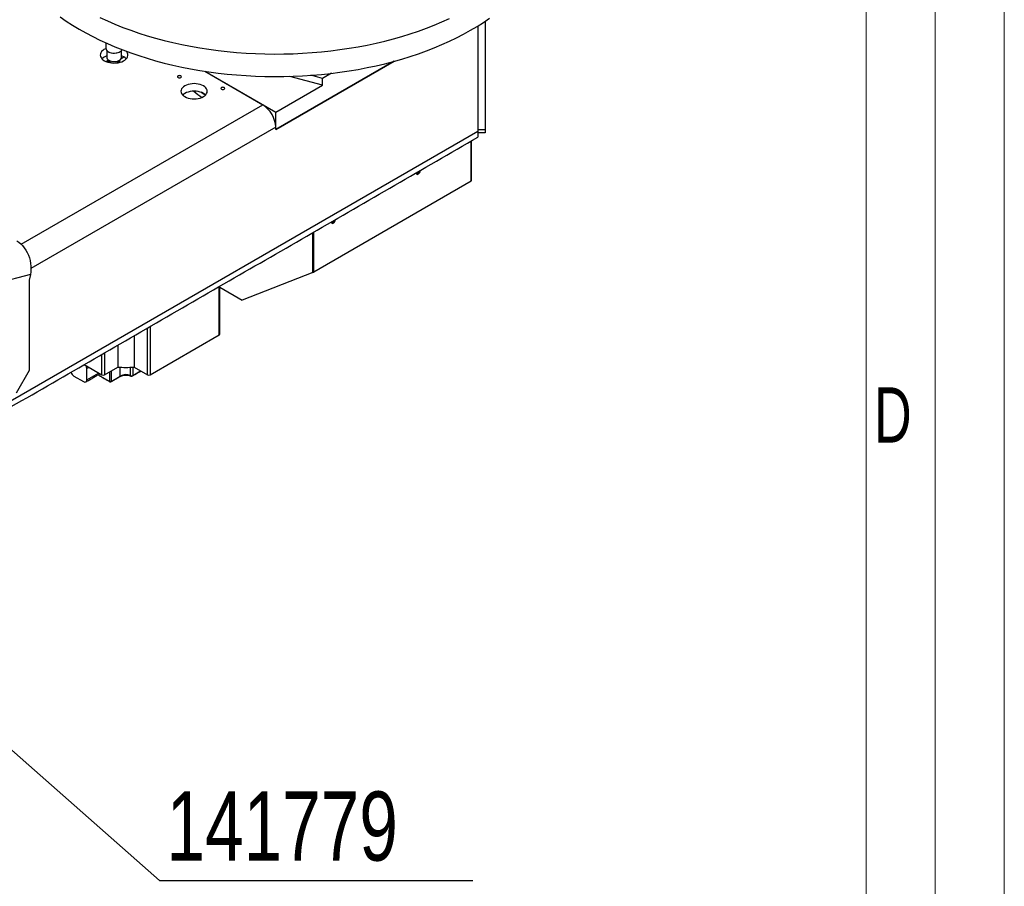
# Model space of a CAD drawing. Header units: millimetres. Extents: x 36 to 588, y 6 to 414.
# Tile 20 of 30: x 517 to 588, y 144 to 207. Entities that reach past the tile are written whole.
import ezdxf

# ---------------------------------------------------------------- set-up
doc = ezdxf.new("R2010")
doc.units = ezdxf.units.MM
doc.styles.add('SLDTEXTSTYLE0', font='TXT', dxfattribs={"width": 0.7})
doc.styles.add('SLDTEXTSTYLE1', font='TXT', dxfattribs={"width": 0.75})
doc.dimstyles.new('SLDDIMSTYLE1', dxfattribs={"dimtxt": 1.3, "dimasz": 1.3, "dimexe": 0, "dimexo": 0.0625, "dimgap": 0.325, "dimtad": 0, "dimtih": 1, "dimtoh": 1, "dimdec": 0, "dimrnd": 1e-09, "dimzin": 0, "dimdsep": 46, "dimtxsty": 'Standard', "dimblk1": 'DOT', "dimblk2": 'DOT', "dimsah": 1, "dimcen": 0.09, "dimadec": 0, "dimazin": 0, "dimtfac": 1, "dimtdec": 0, "dimtofl": 0, "dimtmove": 0, "dimatfit": 3, "dimldrblk": 'DOT', "dimfxl": 1, "dimtolj": 1, "dimtzin": 0, "dimarcsym": 0})

# ---------------------------------------------------------------- blocks, each defined once
blk = doc.blocks.new('_DOT')
at = {"color": 0, "linetype": 'ByBlock', "lineweight": -2}
blk.add_line((-0.5, 0), (-1, 0), dxfattribs=at)
at = {"color": 0, "linetype": 'ByBlock', "const_width": 0.5}
blk.add_lwpolyline([(-0.25, 0, 1), (0.25, 0, 1)], format="xyb", close=True, dxfattribs=at)

msp = doc.modelspace()

# ---------------------------------------------------------------- linework, layer by layer
at = {"color": 7, "linetype": 'Continuous', "lineweight": 15}
msp.add_line((588.5, 414.5), (588.5, 5.5), dxfattribs=at)
at = {"color": 1, "linetype": 'Continuous', "lineweight": 0}
for p, q in [((583.5, 409.5), (583.5, 10.5)), ((578.5, 404.50001), (578.5, 10.50001))]:
    msp.add_line(p, q, dxfattribs=at)
at = {"color": 7, "linetype": 'Continuous', "lineweight": 30}
for p, q in [((550.41847, 206.13452), (550.41847, 198.53041)), ((550.95181, 206.4775), (550.95181, 198.64837)), ((524.62548, 203.77841), (524.82258, 203.8922)), ((544.36502, 203.58229), (535.80494, 198.64066)), ((535.80494, 198.64066), (544.36502, 203.58229)), ((530.66687, 202.85883), (535.80494, 199.89268)), ((530.66687, 202.85883), (534.86213, 200.43696)), ((539.19315, 201.84866), (536.82436, 202.48632)), ((539.19315, 202.33858), (538.35109, 202.56526)), ((539.83288, 202.70789), (539.19315, 202.33858)), ((539.19315, 201.84866), (539.19315, 202.33858)), ((535.80494, 199.89268), (539.19315, 201.84866)), ((517.39202, 190.35168), (534.86213, 200.43696)), ((535.80494, 198.64066), (535.80494, 199.89268)), ((535.80494, 198.80396), (518.09921, 188.58267)), ((535.80494, 198.64066), (535.80494, 198.80396)), ((502.4295, 170.82696), (550.41847, 198.53041)), ((550.95181, 198.40912), (550.41847, 198.40911)), ((550.41848, 198.64837), (550.95181, 198.64837)), ((550.95181, 198.64837), (550.95181, 198.40912)), ((549.9394, 194.90587), (549.9394, 197.80283)), ((549.97064, 194.94941), (549.97064, 197.82087)), ((549.9394, 194.90587), (538.56244, 188.33809)), ((549.97064, 194.94941), (549.9394, 194.928)), ((538.49173, 188.29727), (538.49173, 191.19423)), ((538.56244, 188.33809), (538.56244, 191.23505)), ((538.56244, 188.33809), (538.56244, 191.23505)), ((518.05579, 188.15928), (506.67225, 185.10997)), ((518.05579, 188.15928), (517.97039, 187.74191)), ((538.49173, 188.29727), (533.37937, 186.29489)), ((538.49173, 188.29727), (538.56244, 188.33809)), ((517.97039, 187.74191), (517.97039, 181.20959)), ((531.70921, 183.7822), (531.70921, 187.27877)), ((531.74826, 187.23651), (533.37937, 186.29489)), ((526.52376, 180.89755), (526.52376, 184.28527)), ((526.71232, 184.39412), (526.71232, 180.89755)), ((526.71232, 180.89755), (531.70921, 183.7822)), ((524.38314, 183.04952), (524.38314, 181.4579)), ((525.5531, 183.72492), (525.5531, 181.4579)), ((523.22393, 180.89755), (523.22393, 182.38032)), ((523.41249, 182.48917), (523.41249, 180.89755)), ((521.93967, 181.63894), (523.22393, 180.89755)), ((517.97039, 181.20959), (517.02758, 179.57659)), ((522.28127, 181.44173), (522.13969, 181.36)), ((522.13969, 180.54346), (522.13969, 181.36)), ((522.13969, 180.54346), (522.98849, 181.03346)), ((522.96795, 180.90885), (523.80605, 180.42503)), ((523.41249, 180.89755), (524.38314, 181.4579)), ((523.80605, 180.42503), (523.80605, 181.12475)), ((523.90033, 181.17918), (523.90033, 180.42503)), ((524.5603, 180.80602), (524.5603, 181.44912)), ((525.29217, 180.85215), (525.29217, 181.44606)), ((525.46747, 181.45326), (525.46747, 180.85886)), ((525.46747, 180.85886), (526.02913, 181.1831)), ((525.5531, 181.4579), (526.52376, 180.89755)), ((521.19688, 180.81555), (521.90399, 180.40735)), ((523.90033, 180.42503), (524.5603, 180.80602))]:
    msp.add_line(p, q, dxfattribs=at)
at = {"color": 7, "linetype": 'Continuous', "lineweight": 30, "flags": 128}
for points in [[(520.21092, 206.78768), (520.64814, 206.48415), (521.10309, 206.18943), (521.57523, 205.90386), (522.06399, 205.62778), (522.56882, 205.3615), (523.08913, 205.10534), (523.6243, 204.8596), (524.17372, 204.62457), (524.73672, 204.40052), (525.31267, 204.1877), (525.90088, 203.98638), (526.50067, 203.79679), (527.11134, 203.61914), (527.73217, 203.45364), (528.36244, 203.3005), (529.00141, 203.15989), (529.64833, 203.03196), (530.30246, 202.91689), (530.963, 202.81478), (531.62922, 202.72577), (532.30031, 202.64996), (532.9755, 202.58744), (533.654, 202.53828), (534.33502, 202.50254), (535.01775, 202.48026), (535.7014, 202.47147), (536.38517, 202.47618), (537.06827, 202.49438), (537.74989, 202.52604), (538.42923, 202.57114), (539.10551, 202.62962), (539.77792, 202.70142), (540.4457, 202.78644), (541.10805, 202.88459), (541.76419, 202.99576), (542.41338, 203.11981), (543.05483, 203.2566), (543.68781, 203.40596), (544.31158, 203.56774), (544.9254, 203.74172), (545.52856, 203.92772), (546.12035, 204.12552), (546.70008, 204.33488), (547.26708, 204.55556), (547.82068, 204.78729), (548.36023, 205.02982), (548.8851, 205.28286), (549.39468, 205.5461), (549.88837, 205.81925), (550.36561, 206.10198), (550.82582, 206.39396), (551.26846, 206.69486)], [(523.08913, 206.73842), (523.6243, 206.49268), (524.17372, 206.25765), (524.73672, 206.0336), (525.31267, 205.82078), (525.90088, 205.61946), (526.50067, 205.42987), (527.11134, 205.25222), (527.73217, 205.08672), (528.36244, 204.93358), (529.00141, 204.79297), (529.64833, 204.66504), (530.30246, 204.54997), (530.963, 204.44786), (531.62922, 204.35885), (532.30031, 204.28304), (532.9755, 204.22052), (533.654, 204.17136), (534.33502, 204.13562), (535.01775, 204.11335), (535.7014, 204.10455), (536.38517, 204.10926), (537.06827, 204.12746), (537.74989, 204.15912), (538.42923, 204.20422), (539.10551, 204.2627), (539.77792, 204.3345), (540.4457, 204.41952), (541.10805, 204.51767), (541.76419, 204.62884), (542.41338, 204.75289), (543.05483, 204.88968), (543.68781, 205.03904), (544.31158, 205.20082), (544.9254, 205.3748), (545.52856, 205.5608), (546.12035, 205.7586), (546.70008, 205.96796), (547.26708, 206.18864), (547.82068, 206.42037), (548.36023, 206.6629)], [(523.51597, 204.49179), (523.49275, 204.48148), (523.38043, 204.42142), (523.2853, 204.35217), (523.2096, 204.27535), (523.1551, 204.19276), (523.12308, 204.10633), (523.11429, 204.01809), (523.12893, 203.93012), (523.16666, 203.84446), (523.2266, 203.76314), (523.30734, 203.68804), (523.40699, 203.62095)], [(523.5141, 204.51908), (523.52612, 204.45008), (523.56222, 204.38317), (523.62091, 204.32182), (523.69978, 204.26854), (523.79563, 204.22553), (523.9045, 204.19452), (524.02197, 204.17681), (524.1432, 204.17311), (524.26324, 204.18358), (524.37718, 204.20777), (524.48034, 204.24472), (524.56851, 204.29289), (524.63808, 204.35033), (524.6862, 204.41467), (524.68854, 204.41905)], [(523.40699, 203.62095), (523.52322, 203.56342), (523.6533, 203.51681), (523.79418, 203.48221), (523.94255, 203.46042), (524.09495, 203.45197), (524.24779, 203.45705), (524.39751, 203.47553), (524.54057, 203.50699), (524.67365, 203.5507), (524.79361, 203.60561), (524.89764, 203.67045), (524.9833, 203.74371), (525.04859, 203.82365), (525.09198, 203.90841), (525.11245, 203.99599), (525.10952, 204.08436), (525.08325, 204.17143), (525.03427, 204.25517), (524.99399, 204.30347)], [(523.58077, 203.86584), (523.58397, 203.83215), (523.60892, 203.76715), (523.65748, 203.70676), (523.7274, 203.65381), (523.81539, 203.61078), (523.91736, 203.57967), (524.02852, 203.56195), (524.14369, 203.55843), (524.25747, 203.56929), (524.36455, 203.59402), (524.45992, 203.63145), (524.53912, 203.67985), (524.59844, 203.73694), (524.63512, 203.80006), (524.64744, 203.86585)], [(524.82121, 203.893), (524.70498, 203.95052), (524.64744, 203.97312)], [(524.99598, 203.75697), (524.92086, 203.8259), (524.82121, 203.893)], [(528.7366, 202.405), (528.78202, 202.38748), (528.8356, 202.38133), (528.88917, 202.38748), (528.93459, 202.405), (528.96494, 202.43122), (528.9756, 202.46215), (528.96494, 202.49308), (528.93459, 202.5193), (528.88917, 202.53682), (528.8356, 202.54297), (528.78202, 202.53682), (528.7366, 202.5193), (528.70625, 202.49308), (528.6956, 202.46215), (528.70625, 202.43122), (528.7366, 202.405)], [(529.22764, 201.02363), (529.34099, 200.96774), (529.46809, 200.92278), (529.60582, 200.88984), (529.75077, 200.86975), (529.89938, 200.863), (530.048, 200.86975), (530.19295, 200.88984), (530.33068, 200.92278), (530.45778, 200.96774), (530.57114, 201.02363), (530.66795, 201.08907), (530.74584, 201.16244), (530.80289, 201.24195), (530.83769, 201.32563), (530.84939, 201.41142), (530.83769, 201.49722), (530.80289, 201.5809), (530.74584, 201.6604), (530.66795, 201.73378), (530.57114, 201.79922), (530.45778, 201.85511), (530.33068, 201.90007), (530.19295, 201.93301), (530.048, 201.9531), (529.89939, 201.95985), (529.75078, 201.9531), (529.60582, 201.93301), (529.46809, 201.90007), (529.34099, 201.85511), (529.22763, 201.79922), (529.13082, 201.73378), (529.05293, 201.6604), (528.99588, 201.5809), (528.96108, 201.49722), (528.94938, 201.41142), (528.96108, 201.32563), (528.99588, 201.24195), (529.05293, 201.16245), (529.13082, 201.08907), (529.22764, 201.02363)], [(531.87847, 201.55923), (531.92389, 201.54171), (531.97746, 201.53556), (532.03104, 201.54171), (532.07646, 201.55923), (532.1068, 201.58545), (532.11746, 201.61638), (532.1068, 201.64731), (532.07646, 201.67353), (532.03104, 201.69105), (531.97746, 201.6972), (531.92388, 201.69105), (531.87847, 201.67353), (531.84812, 201.64731), (531.83746, 201.61638), (531.84812, 201.58545), (531.87847, 201.55923)], [(530.57114, 201.25486), (530.45778, 201.31075), (530.33068, 201.35571), (530.19295, 201.38865), (530.048, 201.40874), (529.89939, 201.41549), (529.75078, 201.40874), (529.60582, 201.38865), (529.46809, 201.35571), (529.34099, 201.31075), (529.22763, 201.25486), (529.13082, 201.18942), (529.07464, 201.13925)], [(530.70766, 201.12325), (530.45316, 201.28996), (530.38364, 201.33889)], [(530.72414, 201.13925), (530.66795, 201.18942), (530.57114, 201.25486)], [(550.41847, 198.53041), (550.41847, 198.41536), (550.41848, 198.31544), (550.41847, 198.23192), (550.41847, 198.16584), (550.41848, 198.11803), (550.41848, 198.08909), (550.41848, 198.0794), (550.41847, 198.0794)], [(545.96386, 195.50781), (545.96349, 195.49574), (545.97202, 195.4448), (545.99658, 195.40986), (546.0342, 195.39513), (546.08035, 195.40237), (546.12947, 195.43073), (546.17562, 195.47677), (546.21325, 195.53495), (546.23781, 195.59824), (546.24633, 195.65902), (546.24596, 195.67066)], [(539.83561, 191.97004), (539.83524, 191.95797), (539.84376, 191.90704), (539.86832, 191.87209), (539.90594, 191.85736), (539.95209, 191.8646), (540.00121, 191.89296), (540.04736, 191.939), (540.08499, 191.99717), (540.10954, 192.06047), (540.11807, 192.12125), (540.1177, 192.13289)], [(517.07749, 190.59075), (517.22312, 190.49494), (517.36263, 190.37934), (517.49426, 190.2454), (517.61635, 190.09481), (517.72737, 189.92946), (517.82592, 189.75144), (517.91076, 189.56297), (517.98082, 189.36643), (518.03524, 189.1643), (518.0733, 188.95911), (518.09456, 188.75344), (518.09872, 188.54988), (518.08574, 188.351), (518.05579, 188.15928)], [(523.80605, 180.42503), (523.80696, 180.41494), (523.80964, 180.40627), (523.81399, 180.39937), (523.81985, 180.39451), (523.81986, 180.39451)]]:
    msp.add_lwpolyline(points, dxfattribs=at)
at = {"color": 7, "linetype": 'Continuous', "lineweight": 30}
for centre, radius, start, end in [((523.85428, 203.143), 0.87402, 108.2359264, 135.3746724), ((524.1141, 204.97094), 0.81633, 242.4806871, 297.5189361), ((523.33088, 204.00483), 0.48023, 293.402774, 316.4091891), ((524.04952, 203.86486), 0.41205, 223.1569627, 263.5236836), ((524.18436, 203.85353), 0.40018, 275.8513765, 317.4696994), ((533.29602, 205.09905), 5.01855, 227.2225517, 235.4645204), ((533.76591, 198.71539), 2.04095, 2.4873034, 57.5127213), ((545.918, 195.67969), 0.25073, 283.3789538, 346.7502564), ((539.78973, 192.14193), 0.25075, 283.3819456, 346.748497), ((531.68152, 183.84328), 0.06707, 294.3798024, 354.3014044), ((521.47477, 181.24856), 0.51451, 198.1473158, 237.3090146), ((521.67355, 181.34577), 0.46635, 1.7492108, 26.0729321), ((523.31821, 181.07951), 0.20493, 242.608805, 297.3907638), ((524.96812, 191.46841), 10.02758, 266.6556778, 273.3443619), ((524.9721, 180.1014), 0.81613, 66.9096319, 120.3028587), ((526.61804, 181.07952), 0.20494, 242.6097446, 297.3897625), ((521.996, 180.52015), 0.14557, 230.796658, 9.213992), ((523.85319, 180.51602), 0.10248, 242.6128579, 297.3886823), ((523.85319, 180.45224), 0.06667, 240.0026883, 299.9973117), ((523.86723, 180.42162), 0.03327, 305.4264404, 5.8856494), ((525.32265, 180.84751), 0.03084, 171.3475018, 236.6710175), ((525.3726, 181.044), 0.20803, 247.2537505, 297.1298048), ((525.43409, 180.85557), 0.03354, 305.7058703, 5.6201939)]:
    msp.add_arc(centre, radius, start, end, dxfattribs=at)
for points in [[(523.5141, 204.90881), (523.5141, 204.51908)], [(523.58077, 204.3604), (523.58077, 203.86584)], [(523.62722, 203.74017), (523.74894, 203.58302)], [(523.68977, 204.27419), (523.73692, 204.24697)], [(524.47926, 203.58302), (524.60098, 203.74017)], [(524.49128, 204.24697), (524.53844, 204.27419)], [(524.64744, 203.86585), (524.64744, 204.3604)], [(523.7141, 203.628), (523.7141, 203.50006)], [(524.5141, 203.50006), (524.5141, 203.628)], [(502.4295, 170.37595), (550.41847, 198.0794)], [(531.74826, 183.83662), (531.74826, 187.30131)], [(522.07064, 180.39085), (523.08615, 180.97709)], [(522.94842, 180.89758), (523.81986, 180.39451)], [(525.45366, 180.82833), (526.04866, 181.17182)], [(523.88652, 180.39451), (524.54589, 180.77515)]]:
    msp.add_open_spline(points, degree=1, dxfattribs=at)
for points, knots in [([(523.55783, 203.55713), (523.57574, 203.5677), (523.62189, 203.59494), (523.6641, 203.63235), (523.68245, 203.66089), (523.68525, 203.66525)], [0, 0, 0, 0, 0.349634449, 0.900673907, 1, 1, 1, 1]), ([(524.54395, 180.77372), (524.55523, 180.78113), (524.58826, 180.80285), (524.65526, 180.83422), (524.74676, 180.86311), (524.84759, 180.88173), (524.95339, 180.88915), (525.06001, 180.88494), (525.16269, 180.86916), (525.24504, 180.84675), (525.28941, 180.82847), (525.30575, 180.82173)], [0, 0, 0, 0, 0.063396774, 0.185740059, 0.308656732, 0.432173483, 0.556158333, 0.68035864, 0.804419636, 0.927965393, 1, 1, 1, 1]), ([(524.5455, 180.77589), (524.54689, 180.77643), (524.55252, 180.77863), (524.55852, 180.78879), (524.55971, 180.80028), (524.5603, 180.80602)], [0, 0, 0, 0, 0.14145377, 0.57071212, 1, 1, 1, 1]), ([(525.30575, 180.82173), (525.31516, 180.81825), (525.33985, 180.80911), (525.38564, 180.80632), (525.42675, 180.81446), (525.4476, 180.82521), (525.45366, 180.82833)], [0, 0, 0, 0, 0.20006663, 0.52445794, 0.86191084, 1, 1, 1, 1])]:
    msp.add_open_spline(points, degree=3, knots=knots, dxfattribs=at)

# ---------------------------------------------------------------- texts
at = {"color": 1, "linetype": 'Continuous', "lineweight": 0, "insert": (579.08936, 179.99886), "char_height": 4, "attachment_point": 1, "style": 'SLDTEXTSTYLE0'}
msp.add_mtext('D', dxfattribs=at)
at = {"color": 7, "linetype": 'Continuous', "lineweight": 0, "insert": (527.9032, 150.76627), "char_height": 5, "attachment_point": 1, "style": 'SLDTEXTSTYLE1'}
msp.add_mtext('141779', dxfattribs=at)

# ---------------------------------------------------------------- leaders
at = {"color": 7, "linetype": 'Continuous', "lineweight": 0}
msp.add_leader([(485.47718, 181.26124), (527.40315, 144.31847), (550.06619, 144.31847)], dimstyle='SLDDIMSTYLE1', dxfattribs=at)

doc.saveas('drawing.dxf')
